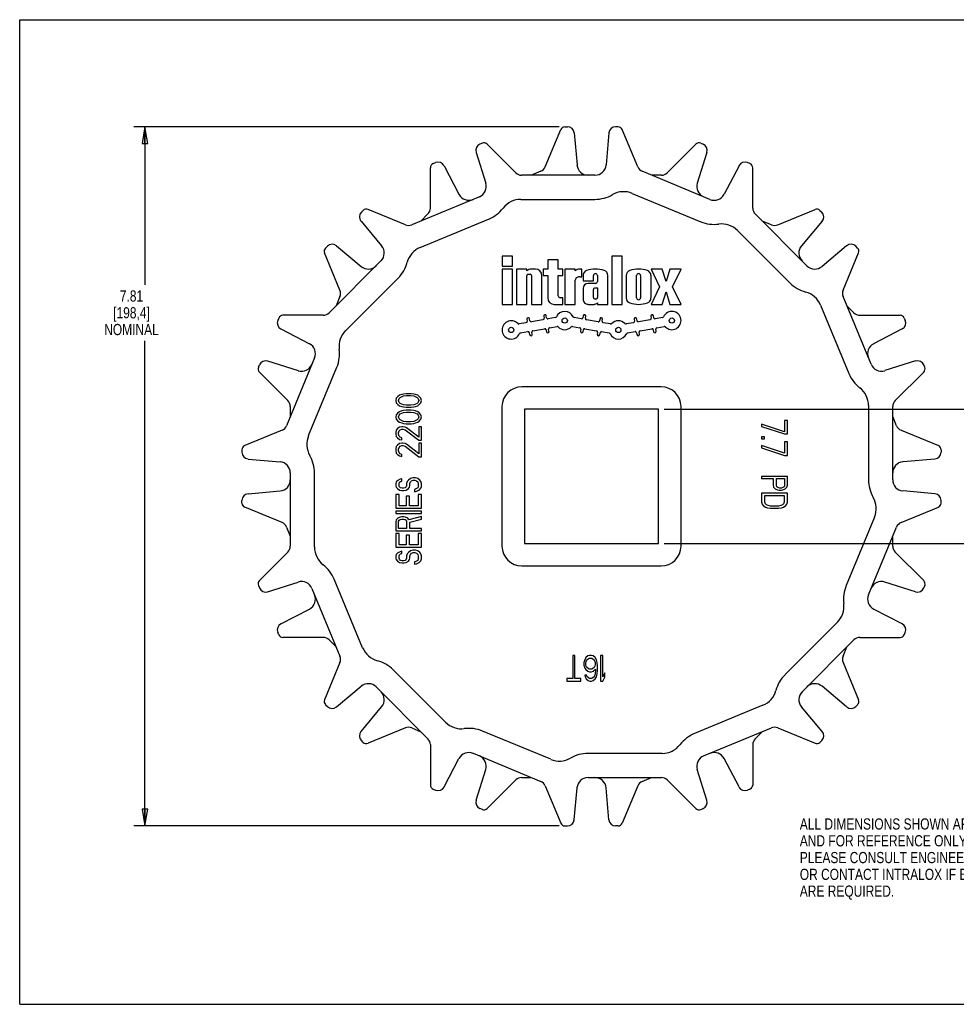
# Model space of a CAD drawing. Header units: inches. Extents: x 0 to 17, y 0 to 11.
# Tile 1 of 2: x 0 to 10.5, y 0 to 11. Entities that reach past the tile are written whole.
import ezdxf

# ---------------------------------------------------------------- set-up
doc = ezdxf.new("R2010")
doc.units = ezdxf.units.IN
doc.header["$LTSCALE"] = 0.935
doc.header["$MEASUREMENT"] = 0
doc.layers.get('0').update_dxf_attribs({"linetype": 'CONTINUOUS'})
doc.layers.add('ALL_FEATURES', color=7, linetype='CONTINUOUS')
doc.styles.get("Standard").update_dxf_attribs({"font": 'txt', "width": 0.8})
doc.dimstyles.new('DIMSTYLE_1', dxfattribs={"dimtxt": 0.125, "dimasz": 0.1875, "dimexe": 0.18, "dimexo": 0.0625, "dimgap": 0.09, "dimtad": 0, "dimtih": 1, "dimtoh": 1, "dimzin": 4, "dimdsep": 46, "dimtxsty": 'STANDARD', "dimblk": 'CLOSED', "dimblk1": 'CLOSED', "dimblk2": 'CLOSED', "dimcen": 0.09, "dimadec": 0, "dimazin": 0, "dimtp": 0.01, "dimtm": 0.01, "dimtfac": 1, "dimtofl": 0, "dimtmove": 0, "dimatfit": 3, "dimldrblk": 'CLOSED', "dimfxl": 1, "dimtolj": 1, "dimtzin": 4, "dimarcsym": 0})

# ---------------------------------------------------------------- blocks, each defined once
blk = doc.blocks.new('_CLOSED')
at = {"color": 0, "linetype": 'BYBLOCK'}
for p, q in [((0, 0), (-1, 0.167)), ((-1, 0.167), (-1, -0.167)), ((-1, -0.167), (0, 0)), ((-1, 0), (0, 0))]:
    blk.add_line(p, q, dxfattribs=at)
blk = doc.blocks.new('*D1')
at = {"color": 3, "linetype": 'CONTINUOUS'}
for p, q in [((7.201, 6.648), (11.269, 6.648)), ((11.144, 6.648), (11.144, 6.258)), ((11.144, 5.148), (11.144, 5.633)), ((7.201, 5.148), (11.269, 5.148))]:
    blk.add_line(p, q, dxfattribs=at)
at = {"color": 3, "linetype": 'CONTINUOUS', "xscale": 0.1875, "yscale": 0.1875, "zscale": 0.1875}
for p, rotation in [((11.144, 6.648), 90), ((11.144, 5.148), 270)]:
    blk.add_blockref('_CLOSED', p, dxfattribs=dict(at, rotation=rotation))
at = {"color": 3, "linetype": 'CONTINUOUS', "insert": (11.044, 6.195), "char_height": 0.125, "width": 0.7, "attachment_point": 2, "line_spacing_factor": 0.9}
blk.add_mtext('1.50\\P[38,1]\\PNOMINAL', dxfattribs=at)
blk = doc.blocks.new('*D2')
at = {"color": 3, "linetype": 'CONTINUOUS'}
for p, q in [((6.028, 9.803), (1.274, 9.803)), ((1.399, 9.803), (1.399, 8.038)), ((1.399, 1.993), (1.399, 7.413)), ((6.028, 1.993), (1.274, 1.993))]:
    blk.add_line(p, q, dxfattribs=at)
at = {"color": 3, "linetype": 'CONTINUOUS', "xscale": 0.1875, "yscale": 0.1875, "zscale": 0.1875}
for p, rotation in [((1.399, 9.803), 90), ((1.399, 1.993), 270)]:
    blk.add_blockref('_CLOSED', p, dxfattribs=dict(at, rotation=rotation))
at = {"color": 3, "linetype": 'CONTINUOUS', "insert": (1.249, 7.976), "char_height": 0.125, "width": 0.7, "attachment_point": 2, "line_spacing_factor": 0.9}
blk.add_mtext('7.81\\P[198,4]\\PNOMINAL', dxfattribs=at)

msp = doc.modelspace()

# ---------------------------------------------------------------- linework, layer by layer
at = {"color": 7, "linetype": 'CONTINUOUS'}
for p, q in [((0, 0), (0, 11)), ((0, 11), (17, 11)), ((6.091, 9.803), (6.12, 9.803)), ((6.686, 9.803), (6.657, 9.803)), ((5.872, 9.356), (6.045, 9.772)), ((6.194, 9.735), (6.226, 9.377)), ((6.582, 9.735), (6.551, 9.377)), ((6.905, 9.356), (6.732, 9.772)), ((5.169, 9.62), (5.142, 9.609)), ((5.542, 9.29), (5.223, 9.609)), ((7.235, 9.29), (7.553, 9.609)), ((7.608, 9.62), (7.635, 9.609)), ((5.099, 9.517), (5.207, 9.175)), ((7.677, 9.517), (7.569, 9.175)), ((4.619, 9.392), (4.646, 9.403)), ((4.741, 9.368), (4.907, 9.05)), ((8.036, 9.368), (7.87, 9.05)), ((8.158, 9.392), (8.131, 9.403)), ((4.588, 8.895), (4.588, 9.346)), ((6.427, 9.263), (5.607, 9.263)), ((5.822, 9.306), (5.719, 9.263)), ((7.711, 8.992), (6.955, 9.306)), ((7.169, 9.263), (7.058, 9.263)), ((8.189, 8.895), (8.189, 9.346)), ((5.136, 9.022), (4.379, 8.708)), ((6.843, 9.06), (7.608, 8.743)), ((5.599, 8.993), (6.427, 8.993)), ((3.838, 8.87), (3.817, 8.849)), ((4.309, 8.708), (3.892, 8.881)), ((4.561, 8.83), (4.482, 8.751)), ((8.795, 8.25), (8.216, 8.83)), ((8.468, 8.708), (8.885, 8.881)), ((8.939, 8.87), (8.96, 8.849)), ((3.813, 8.748), (4.043, 8.473)), ((4.475, 8.455), (5.239, 8.772)), ((8.398, 8.708), (8.295, 8.751)), ((8.964, 8.748), (8.733, 8.473)), ((8.019, 8.645), (8.604, 8.06)), ((3.538, 8.474), (3.813, 8.243)), ((9.238, 8.474), (8.964, 8.243)), ((3.578, 7.978), (3.406, 8.394)), ((3.417, 8.449), (3.437, 8.469)), ((9.198, 7.978), (9.371, 8.394)), ((9.36, 8.449), (9.34, 8.469)), ((4.036, 8.305), (3.457, 7.725)), ((3.642, 7.528), (4.227, 8.114)), ((3.578, 7.907), (3.536, 7.804)), ((8.946, 7.812), (9.262, 7.047)), ((9.512, 7.15), (9.198, 7.907)), ((9.32, 7.725), (9.241, 7.804)), ((2.895, 7.667), (2.883, 7.641)), ((3.392, 7.698), (2.941, 7.698)), ((9.385, 7.698), (9.836, 7.698)), ((9.882, 7.667), (9.893, 7.641)), ((2.918, 7.545), (3.236, 7.38)), ((9.859, 7.545), (9.54, 7.38)), ((2.77, 7.187), (3.112, 7.079)), ((3.294, 7.221), (2.981, 6.464)), ((10.007, 7.187), (9.665, 7.079)), ((2.667, 7.118), (2.678, 7.144)), ((2.996, 6.744), (2.678, 7.063)), ((3.227, 6.353), (3.544, 7.118)), ((9.78, 6.744), (10.099, 7.063)), ((10.11, 7.118), (10.099, 7.144)), ((4.317, 6.822), (4.287, 6.817)), ((4.372, 6.822), (4.317, 6.822)), ((4.403, 6.817), (4.372, 6.822)), ((7.168, 6.898), (5.608, 6.898)), ((4.207, 6.771), (4.201, 6.746)), ((4.201, 6.746), (4.207, 6.721)), ((4.225, 6.792), (4.207, 6.771)), ((4.207, 6.721), (4.225, 6.7)), ((4.244, 6.805), (4.225, 6.792)), ((4.231, 6.746), (4.238, 6.767)), ((4.238, 6.725), (4.231, 6.746)), ((4.238, 6.767), (4.25, 6.78)), ((4.25, 6.713), (4.238, 6.725)), ((4.268, 6.813), (4.244, 6.805)), ((4.25, 6.78), (4.287, 6.796)), ((4.287, 6.696), (4.25, 6.713)), ((4.287, 6.817), (4.268, 6.813)), ((4.287, 6.796), (4.323, 6.801)), ((4.323, 6.801), (4.366, 6.801)), ((4.366, 6.801), (4.403, 6.796)), ((4.421, 6.813), (4.403, 6.817)), ((4.403, 6.796), (4.439, 6.78)), ((4.439, 6.713), (4.403, 6.696)), ((4.446, 6.805), (4.421, 6.813)), ((4.439, 6.78), (4.452, 6.767)), ((4.452, 6.725), (4.439, 6.713)), ((4.464, 6.792), (4.446, 6.805)), ((4.452, 6.767), (4.458, 6.746)), ((4.458, 6.746), (4.452, 6.725)), ((4.482, 6.771), (4.464, 6.792)), ((4.464, 6.7), (4.482, 6.721)), ((4.488, 6.746), (4.482, 6.771)), ((4.482, 6.721), (4.488, 6.746)), ((3.023, 6.679), (3.023, 6.567)), ((4.225, 6.608), (4.207, 6.587)), ((4.225, 6.7), (4.244, 6.687)), ((4.244, 6.62), (4.225, 6.608)), ((4.244, 6.687), (4.268, 6.679)), ((4.268, 6.629), (4.244, 6.62)), ((4.25, 6.595), (4.287, 6.612)), ((4.268, 6.679), (4.287, 6.675)), ((4.287, 6.633), (4.268, 6.629)), ((4.323, 6.692), (4.287, 6.696)), ((4.287, 6.675), (4.317, 6.671)), ((4.317, 6.637), (4.287, 6.633)), ((4.287, 6.612), (4.323, 6.616)), ((4.317, 6.671), (4.372, 6.671)), ((4.372, 6.637), (4.317, 6.637)), ((4.366, 6.692), (4.323, 6.692)), ((4.323, 6.616), (4.366, 6.616)), ((4.403, 6.696), (4.366, 6.692)), ((4.366, 6.616), (4.403, 6.612)), ((4.372, 6.671), (4.403, 6.675)), ((4.403, 6.633), (4.372, 6.637)), ((4.403, 6.675), (4.421, 6.679)), ((4.421, 6.629), (4.403, 6.633)), ((4.403, 6.612), (4.439, 6.595)), ((4.421, 6.679), (4.446, 6.687)), ((4.446, 6.62), (4.421, 6.629)), ((4.446, 6.687), (4.464, 6.7)), ((4.464, 6.608), (4.446, 6.62)), ((4.482, 6.587), (4.464, 6.608)), ((5.388, 6.678), (5.388, 5.118)), ((7.388, 5.118), (7.388, 6.678)), ((9.483, 6.688), (9.483, 5.86)), ((9.753, 5.86), (9.753, 6.679)), ((4.207, 6.587), (4.201, 6.562)), ((4.201, 6.562), (4.207, 6.536)), ((4.207, 6.536), (4.225, 6.515)), ((4.225, 6.515), (4.244, 6.503)), ((4.231, 6.562), (4.238, 6.583)), ((4.238, 6.541), (4.231, 6.562)), ((4.238, 6.583), (4.25, 6.595)), ((4.25, 6.528), (4.238, 6.541)), ((4.244, 6.503), (4.268, 6.495)), ((4.287, 6.511), (4.25, 6.528)), ((4.268, 6.495), (4.287, 6.49)), ((4.323, 6.507), (4.287, 6.511)), ((4.287, 6.49), (4.317, 6.486)), ((4.366, 6.507), (4.323, 6.507)), ((4.403, 6.511), (4.366, 6.507)), ((4.372, 6.486), (4.403, 6.49)), ((4.439, 6.528), (4.403, 6.511)), ((4.403, 6.49), (4.421, 6.495)), ((4.421, 6.495), (4.446, 6.503)), ((4.439, 6.595), (4.452, 6.583)), ((4.452, 6.541), (4.439, 6.528)), ((4.446, 6.503), (4.464, 6.515)), ((4.452, 6.583), (4.458, 6.562)), ((4.458, 6.562), (4.452, 6.541)), ((4.464, 6.515), (4.482, 6.536)), ((4.488, 6.562), (4.482, 6.587)), ((4.482, 6.536), (4.488, 6.562)), ((8.576, 6.523), (8.545, 6.523)), ((8.545, 6.523), (8.545, 6.397)), ((8.576, 6.372), (8.576, 6.523)), ((9.796, 6.464), (9.753, 6.567)), ((2.931, 6.414), (2.514, 6.242)), ((4.207, 6.415), (4.201, 6.39)), ((4.201, 6.39), (4.201, 6.373)), ((4.219, 6.432), (4.207, 6.415)), ((4.244, 6.448), (4.219, 6.432)), ((4.231, 6.386), (4.238, 6.406)), ((4.231, 6.369), (4.231, 6.386)), ((4.238, 6.406), (4.25, 6.419)), ((4.268, 6.453), (4.244, 6.448)), ((4.25, 6.419), (4.268, 6.427)), ((4.28, 6.453), (4.268, 6.453)), ((4.268, 6.427), (4.28, 6.427)), ((4.305, 6.448), (4.28, 6.453)), ((4.28, 6.427), (4.305, 6.419)), ((4.323, 6.44), (4.305, 6.448)), ((4.305, 6.419), (4.458, 6.302)), ((4.317, 6.486), (4.372, 6.486)), ((4.458, 6.335), (4.323, 6.44)), ((4.458, 6.453), (4.458, 6.335)), ((4.488, 6.453), (4.458, 6.453)), ((4.488, 6.302), (4.488, 6.453)), ((8.545, 6.397), (8.288, 6.481)), ((8.288, 6.481), (8.288, 6.456)), ((8.288, 6.456), (8.545, 6.372)), ((9.846, 6.414), (10.263, 6.242)), ((4.201, 6.373), (4.207, 6.344)), ((4.207, 6.344), (4.219, 6.327)), ((4.219, 6.327), (4.244, 6.31)), ((4.238, 6.348), (4.231, 6.369)), ((4.25, 6.335), (4.238, 6.348)), ((4.244, 6.31), (4.268, 6.306)), ((4.268, 6.327), (4.25, 6.335)), ((4.268, 6.306), (4.268, 6.327)), ((4.458, 6.302), (4.488, 6.302)), ((8.319, 6.339), (8.288, 6.339)), ((8.288, 6.339), (8.288, 6.318)), ((8.288, 6.318), (8.319, 6.318)), ((8.319, 6.318), (8.319, 6.339)), ((8.545, 6.372), (8.576, 6.372)), ((8.576, 6.284), (8.545, 6.284)), ((8.545, 6.284), (8.545, 6.158)), ((8.576, 6.133), (8.576, 6.284)), ((2.483, 6.196), (2.483, 6.167)), ((4.207, 6.23), (4.201, 6.205)), ((4.201, 6.205), (4.201, 6.188)), ((4.201, 6.188), (4.207, 6.159)), ((4.219, 6.247), (4.207, 6.23)), ((4.244, 6.264), (4.219, 6.247)), ((4.231, 6.201), (4.238, 6.222)), ((4.231, 6.184), (4.231, 6.201)), ((4.238, 6.163), (4.231, 6.184)), ((4.238, 6.222), (4.25, 6.235)), ((4.25, 6.151), (4.238, 6.163)), ((4.268, 6.268), (4.244, 6.264)), ((4.25, 6.235), (4.268, 6.243)), ((4.28, 6.268), (4.268, 6.268)), ((4.268, 6.243), (4.28, 6.243)), ((4.305, 6.264), (4.28, 6.268)), ((4.28, 6.243), (4.305, 6.235)), ((4.323, 6.256), (4.305, 6.264)), ((4.305, 6.235), (4.458, 6.117)), ((4.458, 6.151), (4.323, 6.256)), ((4.458, 6.268), (4.458, 6.151)), ((4.488, 6.268), (4.458, 6.268)), ((4.488, 6.117), (4.488, 6.268)), ((8.545, 6.158), (8.288, 6.242)), ((8.288, 6.242), (8.288, 6.217)), ((8.288, 6.217), (8.545, 6.133)), ((10.293, 6.196), (10.293, 6.167)), ((2.552, 6.092), (2.909, 6.061)), ((4.207, 6.159), (4.219, 6.142)), ((4.219, 6.142), (4.244, 6.126)), ((4.244, 6.126), (4.268, 6.121)), ((4.268, 6.142), (4.25, 6.151)), ((4.268, 6.121), (4.268, 6.142)), ((4.458, 6.117), (4.488, 6.117)), ((8.545, 6.133), (8.576, 6.133)), ((10.225, 6.092), (9.868, 6.061)), ((3.023, 5.936), (3.023, 5.117)), ((3.293, 5.109), (3.293, 5.936)), ((4.207, 5.836), (4.201, 5.815)), ((4.225, 5.853), (4.207, 5.836)), ((4.25, 5.866), (4.225, 5.853)), ((4.238, 5.82), (4.244, 5.832)), ((4.244, 5.832), (4.256, 5.84)), ((4.268, 5.87), (4.25, 5.866)), ((4.256, 5.84), (4.268, 5.845)), ((4.268, 5.845), (4.268, 5.87)), ((4.329, 5.84), (4.323, 5.82)), ((4.342, 5.857), (4.329, 5.84)), ((4.366, 5.874), (4.342, 5.857)), ((4.36, 5.82), (4.366, 5.836)), ((4.391, 5.882), (4.366, 5.874)), ((4.366, 5.836), (4.378, 5.849)), ((4.378, 5.849), (4.397, 5.857)), ((4.421, 5.882), (4.391, 5.882)), ((4.397, 5.857), (4.415, 5.857)), ((4.415, 5.857), (4.433, 5.849)), ((4.446, 5.874), (4.421, 5.882)), ((4.433, 5.849), (4.446, 5.836)), ((4.47, 5.857), (4.446, 5.874)), ((4.446, 5.836), (4.452, 5.82)), ((4.482, 5.84), (4.47, 5.857)), ((4.488, 5.82), (4.482, 5.84)), ((8.576, 5.898), (8.288, 5.898)), ((8.288, 5.898), (8.288, 5.873)), ((8.288, 5.873), (8.417, 5.873)), ((8.417, 5.873), (8.417, 5.798)), ((8.454, 5.873), (8.545, 5.873)), ((8.454, 5.794), (8.454, 5.873)), ((8.545, 5.873), (8.545, 5.794)), ((8.576, 5.798), (8.576, 5.898)), ((2.552, 5.704), (2.909, 5.735)), ((4.201, 5.815), (4.201, 5.794)), ((4.201, 5.794), (4.207, 5.778)), ((4.207, 5.778), (4.219, 5.761)), ((4.219, 5.761), (4.244, 5.744)), ((4.238, 5.794), (4.238, 5.82)), ((4.244, 5.782), (4.238, 5.794)), ((4.256, 5.769), (4.244, 5.782)), ((4.244, 5.744), (4.268, 5.74)), ((4.274, 5.765), (4.256, 5.769)), ((4.268, 5.74), (4.293, 5.74)), ((4.287, 5.765), (4.274, 5.765)), ((4.305, 5.769), (4.287, 5.765)), ((4.293, 5.74), (4.317, 5.744)), ((4.317, 5.782), (4.305, 5.769)), ((4.323, 5.794), (4.317, 5.782)), ((4.317, 5.744), (4.342, 5.761)), ((4.323, 5.82), (4.323, 5.794)), ((4.342, 5.761), (4.354, 5.778)), ((4.354, 5.778), (4.36, 5.794)), ((4.36, 5.794), (4.36, 5.82)), ((4.427, 5.757), (4.409, 5.752)), ((4.409, 5.752), (4.409, 5.727)), ((4.409, 5.727), (4.433, 5.731)), ((4.446, 5.769), (4.427, 5.757)), ((4.433, 5.731), (4.464, 5.744)), ((4.452, 5.786), (4.446, 5.769)), ((4.452, 5.82), (4.452, 5.786)), ((4.464, 5.744), (4.482, 5.765)), ((4.482, 5.765), (4.488, 5.786)), ((4.488, 5.786), (4.488, 5.82)), ((8.417, 5.798), (8.423, 5.777)), ((8.423, 5.777), (8.441, 5.76)), ((8.441, 5.76), (8.466, 5.747)), ((8.46, 5.781), (8.454, 5.794)), ((8.472, 5.773), (8.46, 5.781)), ((8.466, 5.747), (8.484, 5.743)), ((8.49, 5.768), (8.472, 5.773)), ((8.484, 5.743), (8.509, 5.743)), ((8.509, 5.768), (8.49, 5.768)), ((8.527, 5.773), (8.509, 5.768)), ((8.509, 5.743), (8.527, 5.747)), ((8.539, 5.781), (8.527, 5.773)), ((8.527, 5.747), (8.551, 5.76)), ((8.545, 5.794), (8.539, 5.781)), ((8.551, 5.76), (8.57, 5.777)), ((8.57, 5.777), (8.576, 5.798)), ((10.225, 5.704), (9.868, 5.735)), ((2.483, 5.6), (2.483, 5.629)), ((4.201, 5.694), (4.201, 5.543)), ((4.238, 5.694), (4.201, 5.694)), ((4.238, 5.568), (4.238, 5.694)), ((4.317, 5.677), (4.317, 5.568)), ((4.354, 5.677), (4.317, 5.677)), ((4.354, 5.568), (4.354, 5.677)), ((4.452, 5.694), (4.452, 5.568)), ((4.488, 5.694), (4.452, 5.694)), ((4.488, 5.543), (4.488, 5.694)), ((8.576, 5.71), (8.288, 5.71)), ((8.288, 5.71), (8.288, 5.609)), ((8.325, 5.685), (8.539, 5.685)), ((8.325, 5.609), (8.325, 5.685)), ((8.539, 5.685), (8.539, 5.609)), ((8.576, 5.609), (8.576, 5.71)), ((10.293, 5.6), (10.293, 5.629)), ((2.931, 5.382), (2.514, 5.554)), ((4.201, 5.543), (4.488, 5.543)), ((4.201, 5.509), (4.201, 5.484)), ((4.488, 5.509), (4.201, 5.509)), ((4.317, 5.568), (4.238, 5.568)), ((4.452, 5.568), (4.354, 5.568)), ((4.488, 5.484), (4.488, 5.509)), ((8.288, 5.609), (8.295, 5.588)), ((8.295, 5.588), (8.307, 5.571)), ((8.307, 5.571), (8.331, 5.555)), ((8.331, 5.592), (8.325, 5.609)), ((8.343, 5.58), (8.331, 5.592)), ((8.331, 5.555), (8.356, 5.546)), ((8.362, 5.571), (8.343, 5.58)), ((8.356, 5.546), (8.386, 5.542)), ((8.386, 5.567), (8.362, 5.571)), ((8.478, 5.567), (8.386, 5.567)), ((8.386, 5.542), (8.478, 5.542)), ((8.503, 5.571), (8.478, 5.567)), ((8.478, 5.542), (8.509, 5.546)), ((8.521, 5.58), (8.503, 5.571)), ((8.509, 5.546), (8.533, 5.555)), ((8.533, 5.592), (8.521, 5.58)), ((8.539, 5.609), (8.533, 5.592)), ((8.533, 5.555), (8.558, 5.571)), ((8.558, 5.571), (8.57, 5.588)), ((8.57, 5.588), (8.576, 5.609)), ((9.846, 5.382), (10.263, 5.554)), ((4.201, 5.484), (4.488, 5.484)), ((4.207, 5.413), (4.201, 5.392)), ((4.201, 5.392), (4.201, 5.291)), ((4.225, 5.43), (4.207, 5.413)), ((4.25, 5.442), (4.225, 5.43)), ((4.231, 5.396), (4.238, 5.409)), ((4.231, 5.316), (4.231, 5.396)), ((4.238, 5.409), (4.25, 5.417)), ((4.268, 5.446), (4.25, 5.442)), ((4.25, 5.417), (4.268, 5.421)), ((4.293, 5.446), (4.268, 5.446)), ((4.268, 5.421), (4.287, 5.421)), ((4.287, 5.421), (4.305, 5.417)), ((4.311, 5.442), (4.293, 5.446)), ((4.305, 5.417), (4.317, 5.409)), ((4.335, 5.43), (4.311, 5.442)), ((4.317, 5.409), (4.323, 5.396)), ((4.323, 5.396), (4.323, 5.316)), ((4.348, 5.413), (4.335, 5.43)), ((4.488, 5.451), (4.348, 5.413)), ((4.36, 5.388), (4.488, 5.421)), ((4.488, 5.421), (4.488, 5.451)), ((9.55, 5.443), (9.233, 4.678)), ((2.981, 5.332), (3.023, 5.229)), ((4.201, 5.291), (4.488, 5.291)), ((4.323, 5.316), (4.231, 5.316)), ((4.36, 5.316), (4.36, 5.388)), ((4.488, 5.316), (4.36, 5.316)), ((4.488, 5.291), (4.488, 5.316)), ((9.483, 4.575), (9.796, 5.332)), ((4.201, 5.258), (4.201, 5.107)), ((4.238, 5.258), (4.201, 5.258)), ((4.238, 5.132), (4.238, 5.258)), ((4.317, 5.241), (4.317, 5.132)), ((4.354, 5.241), (4.317, 5.241)), ((4.354, 5.132), (4.354, 5.241)), ((4.452, 5.258), (4.452, 5.132)), ((4.488, 5.258), (4.452, 5.258)), ((4.488, 5.107), (4.488, 5.258)), ((9.753, 5.117), (9.753, 5.229)), ((4.201, 5.107), (4.488, 5.107)), ((4.317, 5.132), (4.238, 5.132)), ((4.268, 5.061), (4.25, 5.056)), ((4.268, 5.035), (4.268, 5.061)), ((4.366, 5.065), (4.342, 5.048)), ((4.452, 5.132), (4.354, 5.132)), ((4.391, 5.073), (4.366, 5.065)), ((4.421, 5.073), (4.391, 5.073)), ((4.446, 5.065), (4.421, 5.073)), ((4.47, 5.048), (4.446, 5.065)), ((2.996, 5.052), (2.678, 4.733)), ((4.207, 5.027), (4.201, 5.006)), ((4.201, 5.006), (4.201, 4.985)), ((4.201, 4.985), (4.207, 4.968)), ((4.225, 5.044), (4.207, 5.027)), ((4.207, 4.968), (4.219, 4.952)), ((4.219, 4.952), (4.244, 4.935)), ((4.25, 5.056), (4.225, 5.044)), ((4.238, 5.01), (4.244, 5.023)), ((4.238, 4.985), (4.238, 5.01)), ((4.244, 4.973), (4.238, 4.985)), ((4.244, 5.023), (4.256, 5.031)), ((4.256, 4.96), (4.244, 4.973)), ((4.256, 5.031), (4.268, 5.035)), ((4.274, 4.956), (4.256, 4.96)), ((4.287, 4.956), (4.274, 4.956)), ((4.305, 4.96), (4.287, 4.956)), ((4.317, 4.973), (4.305, 4.96)), ((4.323, 4.985), (4.317, 4.973)), ((4.317, 4.935), (4.342, 4.952)), ((4.329, 5.031), (4.323, 5.01)), ((4.323, 5.01), (4.323, 4.985)), ((4.342, 5.048), (4.329, 5.031)), ((4.342, 4.952), (4.354, 4.968)), ((4.354, 4.968), (4.36, 4.985)), ((4.36, 5.01), (4.366, 5.027)), ((4.36, 4.985), (4.36, 5.01)), ((4.366, 5.027), (4.378, 5.04)), ((4.378, 5.04), (4.397, 5.048)), ((4.397, 5.048), (4.415, 5.048)), ((4.415, 5.048), (4.433, 5.04)), ((4.446, 4.96), (4.427, 4.947)), ((4.433, 5.04), (4.446, 5.027)), ((4.446, 5.027), (4.452, 5.01)), ((4.452, 4.977), (4.446, 4.96)), ((4.452, 5.01), (4.452, 4.977)), ((4.464, 4.935), (4.482, 4.956)), ((4.482, 5.031), (4.47, 5.048)), ((4.488, 5.01), (4.482, 5.031)), ((4.482, 4.956), (4.488, 4.977)), ((4.488, 4.977), (4.488, 5.01)), ((9.78, 5.052), (10.099, 4.733)), ((4.244, 4.935), (4.268, 4.931)), ((4.268, 4.931), (4.293, 4.931)), ((4.293, 4.931), (4.317, 4.935)), ((4.427, 4.947), (4.409, 4.943)), ((4.409, 4.943), (4.409, 4.918)), ((4.409, 4.918), (4.433, 4.922)), ((4.433, 4.922), (4.464, 4.935)), ((5.608, 4.898), (7.168, 4.898)), ((3.831, 3.984), (3.514, 4.749)), ((2.667, 4.679), (2.678, 4.652)), ((2.77, 4.609), (3.112, 4.717)), ((3.265, 4.646), (3.578, 3.889)), ((10.007, 4.609), (9.665, 4.717)), ((10.11, 4.679), (10.099, 4.652)), ((2.918, 4.251), (3.236, 4.416)), ((9.859, 4.251), (9.54, 4.416)), ((9.135, 4.268), (8.55, 3.683)), ((2.895, 4.129), (2.883, 4.155)), ((3.392, 4.098), (2.941, 4.098)), ((3.457, 4.071), (3.536, 3.992)), ((8.741, 3.492), (9.32, 4.071)), ((9.385, 4.098), (9.836, 4.098)), ((9.882, 4.129), (9.893, 4.155)), ((9.198, 3.889), (9.241, 3.992)), ((6.203, 3.898), (6.178, 3.898)), ((6.178, 3.898), (6.178, 3.641)), ((6.203, 3.641), (6.203, 3.898)), ((6.325, 3.874), (6.312, 3.849)), ((6.346, 3.892), (6.325, 3.874)), ((6.337, 3.849), (6.35, 3.861)), ((6.367, 3.898), (6.346, 3.892)), ((6.35, 3.861), (6.362, 3.867)), ((6.362, 3.867), (6.392, 3.867)), ((6.387, 3.898), (6.367, 3.898)), ((6.408, 3.892), (6.387, 3.898)), ((6.392, 3.867), (6.404, 3.861)), ((6.404, 3.861), (6.417, 3.849)), ((6.429, 3.874), (6.408, 3.892)), ((6.442, 3.849), (6.429, 3.874)), ((6.513, 3.898), (6.488, 3.898)), ((6.488, 3.898), (6.488, 3.611)), ((6.513, 3.66), (6.513, 3.898)), ((3.578, 3.818), (3.406, 3.402)), ((6.312, 3.849), (6.304, 3.819)), ((6.304, 3.819), (6.304, 3.788)), ((6.304, 3.788), (6.312, 3.757)), ((6.312, 3.757), (6.325, 3.739)), ((6.325, 3.812), (6.329, 3.831)), ((6.325, 3.794), (6.325, 3.812)), ((6.329, 3.776), (6.325, 3.794)), ((6.329, 3.831), (6.337, 3.849)), ((6.337, 3.763), (6.329, 3.776)), ((6.35, 3.751), (6.337, 3.763)), ((6.362, 3.745), (6.35, 3.751)), ((6.392, 3.745), (6.362, 3.745)), ((6.404, 3.751), (6.392, 3.745)), ((6.417, 3.763), (6.404, 3.751)), ((6.408, 3.721), (6.434, 3.745)), ((6.417, 3.849), (6.425, 3.831)), ((6.425, 3.776), (6.417, 3.763)), ((6.425, 3.831), (6.429, 3.812)), ((6.429, 3.794), (6.425, 3.776)), ((6.429, 3.812), (6.429, 3.794)), ((6.434, 3.745), (6.434, 3.733)), ((6.45, 3.819), (6.442, 3.849)), ((6.455, 3.776), (6.45, 3.819)), ((6.455, 3.733), (6.455, 3.776)), ((9.198, 3.818), (9.371, 3.402)), ((4.758, 3.151), (4.173, 3.737)), ((6.178, 3.641), (6.111, 3.641)), ((6.111, 3.641), (6.111, 3.611)), ((6.27, 3.641), (6.203, 3.641)), ((6.27, 3.611), (6.27, 3.641)), ((6.333, 3.678), (6.312, 3.678)), ((6.312, 3.678), (6.316, 3.66)), ((6.316, 3.66), (6.329, 3.635)), ((6.325, 3.739), (6.346, 3.721)), ((6.329, 3.635), (6.35, 3.617)), ((6.341, 3.66), (6.333, 3.678)), ((6.354, 3.647), (6.341, 3.66)), ((6.346, 3.721), (6.367, 3.715)), ((6.367, 3.641), (6.354, 3.647)), ((6.367, 3.715), (6.387, 3.715)), ((6.392, 3.641), (6.367, 3.641)), ((6.387, 3.715), (6.408, 3.721)), ((6.404, 3.647), (6.392, 3.641)), ((6.417, 3.66), (6.404, 3.647)), ((6.408, 3.617), (6.429, 3.635)), ((6.425, 3.678), (6.417, 3.66)), ((6.429, 3.696), (6.425, 3.678)), ((6.434, 3.733), (6.429, 3.696)), ((6.429, 3.635), (6.442, 3.66)), ((6.442, 3.66), (6.45, 3.69)), ((6.45, 3.69), (6.455, 3.733)), ((6.538, 3.702), (6.513, 3.66)), ((6.513, 3.611), (6.538, 3.653)), ((6.538, 3.653), (6.538, 3.702)), ((3.538, 3.322), (3.813, 3.553)), ((3.982, 3.546), (4.561, 2.966)), ((6.111, 3.611), (6.27, 3.611)), ((6.35, 3.617), (6.371, 3.611)), ((6.371, 3.611), (6.387, 3.611)), ((6.387, 3.611), (6.408, 3.617)), ((6.488, 3.611), (6.513, 3.611)), ((9.238, 3.322), (8.964, 3.553)), ((3.417, 3.347), (3.437, 3.327)), ((3.813, 3.048), (4.043, 3.323)), ((8.302, 3.341), (7.538, 3.024)), ((8.964, 3.048), (8.733, 3.323)), ((9.36, 3.347), (9.34, 3.327)), ((4.309, 3.088), (3.892, 2.916)), ((4.379, 3.088), (4.482, 3.045)), ((7.641, 2.775), (8.398, 3.088)), ((8.468, 3.088), (8.885, 2.916)), ((5.933, 2.737), (5.169, 3.053)), ((8.216, 2.966), (8.295, 3.045)), ((3.838, 2.926), (3.817, 2.947)), ((4.588, 2.901), (4.588, 2.45)), ((8.189, 2.901), (8.189, 2.45)), ((8.939, 2.926), (8.96, 2.947)), ((5.065, 2.804), (5.822, 2.49)), ((7.178, 2.803), (6.35, 2.803)), ((4.741, 2.428), (4.907, 2.746)), ((8.036, 2.428), (7.87, 2.746)), ((5.099, 2.279), (5.207, 2.622)), ((5.607, 2.533), (5.719, 2.533)), ((6.35, 2.533), (7.169, 2.533)), ((6.955, 2.49), (7.058, 2.533)), ((7.677, 2.279), (7.569, 2.622)), ((5.542, 2.506), (5.223, 2.187)), ((5.872, 2.441), (6.045, 2.024)), ((6.905, 2.441), (6.732, 2.024)), ((7.235, 2.506), (7.553, 2.187)), ((4.619, 2.404), (4.646, 2.393)), ((6.194, 2.062), (6.226, 2.419)), ((6.582, 2.062), (6.551, 2.419)), ((8.158, 2.404), (8.131, 2.393)), ((5.169, 2.176), (5.142, 2.187)), ((7.608, 2.176), (7.635, 2.187)), ((6.091, 1.993), (6.12, 1.993)), ((6.686, 1.993), (6.657, 1.993)), ((0, 0), (17, 0))]:
    msp.add_line(p, q, dxfattribs=at)
for centre, radius, start, end in [((6.091, 9.753), 0.05, 90, 157.5), ((6.12, 9.728), 0.075, 5, 90), ((6.657, 9.728), 0.075, 90, 175), ((6.686, 9.753), 0.05, 22.5, 90), ((5.171, 9.539), 0.075, 112.5, 197.5), ((5.188, 9.574), 0.05, 45, 112.5), ((7.589, 9.574), 0.05, 67.5, 135), ((7.606, 9.539), 0.075, 342.5, 67.5), ((4.638, 9.346), 0.05, 112.5, 180), ((4.674, 9.334), 0.075, 27.5, 112.5), ((5.787, 9.391), 0.092, 292.5, 337.5), ((6.35, 9.388), 0.125, 185, 270), ((6.427, 9.388), 0.125, 270, 355), ((6.99, 9.391), 0.092, 202.5, 247.5), ((8.102, 9.334), 0.075, 67.5, 152.5), ((8.139, 9.346), 0.05, 0, 67.5), ((5.607, 9.355), 0.092, 225, 270), ((7.169, 9.355), 0.092, 270, 315), ((5.088, 9.137), 0.125, 292.5, 17.5), ((7.689, 9.137), 0.125, 162.5, 247.5), ((5.018, 9.108), 0.125, 207.5, 292.5), ((6.427, 9.388), 0.395, 270, 299.8529), ((6.748, 8.829), 0.25, 67.5, 119.8529), ((7.759, 9.108), 0.125, 247.5, 332.5), ((5.599, 8.743), 0.25, 90, 142.3529), ((3.87, 8.796), 0.075, 135, 220), ((3.873, 8.834), 0.05, 67.5, 135), ((4.496, 8.895), 0.092, 315, 360), ((5.088, 9.137), 0.395, 292.5, 322.3529), ((8.281, 8.895), 0.092, 180, 225), ((8.904, 8.834), 0.05, 45, 112.5), ((8.907, 8.796), 0.075, 320, 45), ((4.344, 8.793), 0.092, 247.5, 292.5), ((7.759, 9.108), 0.395, 247.5, 277.3529), ((7.842, 8.468), 0.25, 45, 97.3529), ((8.433, 8.793), 0.092, 247.5, 292.5), ((3.49, 8.416), 0.075, 50, 135), ((3.948, 8.393), 0.125, 315, 40), ((8.829, 8.393), 0.125, 140, 225), ((9.287, 8.416), 0.075, 45, 130), ((3.452, 8.414), 0.05, 135, 202.5), ((4.57, 8.224), 0.25, 112.5, 164.8529), ((9.325, 8.414), 0.05, 337.5, 45), ((3.894, 8.339), 0.125, 230, 315), ((3.948, 8.393), 0.395, 315, 344.8529), ((8.883, 8.339), 0.125, 225, 310), ((8.883, 8.339), 0.395, 225, 254.8529), ((3.493, 7.943), 0.092, 337.5, 22.5), ((8.715, 7.716), 0.25, 22.5, 74.8529), ((9.283, 7.943), 0.092, 157.5, 202.5), ((3.392, 7.79), 0.092, 270, 315), ((9.385, 7.79), 0.092, 225, 270), ((2.953, 7.612), 0.075, 157.5, 242.5), ((2.941, 7.648), 0.05, 90, 157.5), ((9.836, 7.648), 0.05, 22.5, 90), ((9.824, 7.612), 0.075, 297.5, 22.5), ((3.818, 7.351), 0.25, 135, 187.3529), ((3.179, 7.269), 0.125, 337.5, 62.5), ((9.598, 7.269), 0.125, 117.5, 202.5), ((3.179, 7.269), 0.395, 337.5, 7.3529), ((2.747, 7.115), 0.075, 72.5, 157.5), ((3.149, 7.198), 0.125, 252.5, 337.5), ((9.627, 7.198), 0.125, 202.5, 287.5), ((10.03, 7.115), 0.075, 22.5, 107.5), ((2.713, 7.098), 0.05, 157.5, 225), ((9.627, 7.198), 0.395, 202.5, 232.3529), ((10.064, 7.098), 0.05, 315, 22.5), ((5.608, 6.678), 0.22, 90, 180), ((7.168, 6.678), 0.22, 0, 90), ((9.233, 6.688), 0.25, 0, 52.3529), ((2.931, 6.679), 0.092, 0, 45), ((9.845, 6.679), 0.092, 135, 180), ((2.896, 6.499), 0.092, 292.5, 337.5), ((9.881, 6.499), 0.092, 202.5, 247.5), ((3.458, 6.257), 0.25, 157.5, 209.8529), ((2.533, 6.196), 0.05, 112.5, 180), ((2.558, 6.167), 0.075, 180, 265), ((10.218, 6.167), 0.075, 275, 360), ((10.243, 6.196), 0.05, 0, 67.5), ((2.898, 5.936), 0.125, 0, 85), ((2.898, 5.936), 0.395, 0, 29.8529), ((9.878, 5.936), 0.125, 95, 180), ((2.898, 5.86), 0.125, 275, 360), ((9.878, 5.86), 0.395, 180, 209.8529), ((9.878, 5.86), 0.125, 180, 265), ((2.558, 5.629), 0.075, 95, 180), ((9.319, 5.539), 0.25, 337.5, 29.8529), ((10.218, 5.629), 0.075, 0, 85), ((2.533, 5.6), 0.05, 180, 247.5), ((10.243, 5.6), 0.05, 292.5, 360), ((2.896, 5.297), 0.092, 22.5, 67.5), ((9.881, 5.297), 0.092, 112.5, 157.5), ((2.931, 5.117), 0.092, 315, 360), ((3.543, 5.109), 0.25, 180, 232.3529), ((5.608, 5.118), 0.22, 180, 270), ((7.168, 5.118), 0.22, 270, 360), ((9.845, 5.117), 0.092, 180, 225), ((3.149, 4.598), 0.395, 22.5, 52.3529), ((2.713, 4.698), 0.05, 135, 202.5), ((10.064, 4.698), 0.05, 337.5, 45), ((2.747, 4.681), 0.075, 202.5, 287.5), ((3.149, 4.598), 0.125, 22.5, 107.5), ((9.598, 4.527), 0.395, 157.5, 187.3529), ((9.627, 4.598), 0.125, 72.5, 157.5), ((10.03, 4.681), 0.075, 252.5, 337.5), ((3.179, 4.527), 0.125, 297.5, 22.5), ((9.598, 4.527), 0.125, 157.5, 242.5), ((8.958, 4.445), 0.25, 315, 7.3529), ((2.953, 4.184), 0.075, 117.5, 202.5), ((9.824, 4.184), 0.075, 337.5, 62.5), ((2.941, 4.148), 0.05, 202.5, 270), ((3.392, 4.006), 0.092, 45, 90), ((9.385, 4.006), 0.092, 90, 135), ((9.836, 4.148), 0.05, 270, 337.5), ((4.062, 4.08), 0.25, 202.5, 254.8529), ((3.493, 3.854), 0.092, 337.5, 22.5), ((9.283, 3.854), 0.092, 157.5, 202.5), ((3.894, 3.457), 0.395, 45, 74.8529), ((8.829, 3.403), 0.395, 135, 164.8529), ((3.894, 3.457), 0.125, 45, 130), ((8.883, 3.457), 0.125, 50, 135), ((3.948, 3.403), 0.125, 320, 45), ((8.207, 3.572), 0.25, 292.5, 344.8529), ((8.829, 3.403), 0.125, 135, 220), ((3.452, 3.383), 0.05, 157.5, 225), ((3.49, 3.38), 0.075, 225, 310), ((9.287, 3.38), 0.075, 230, 315), ((9.325, 3.383), 0.05, 315, 22.5), ((4.344, 3.003), 0.092, 67.5, 112.5), ((4.935, 3.328), 0.25, 225, 277.3529), ((5.018, 2.688), 0.395, 67.5, 97.3529), ((8.433, 3.003), 0.092, 67.5, 112.5), ((3.87, 3), 0.075, 140, 225), ((7.689, 2.659), 0.395, 112.5, 142.3529), ((8.907, 3), 0.075, 315, 40), ((3.873, 2.962), 0.05, 225, 292.5), ((4.496, 2.901), 0.092, 0, 45), ((7.178, 3.053), 0.25, 270, 322.3529), ((8.281, 2.901), 0.092, 135, 180), ((8.904, 2.962), 0.05, 247.5, 315), ((5.018, 2.688), 0.125, 67.5, 152.5), ((5.088, 2.659), 0.125, 342.5, 67.5), ((6.029, 2.967), 0.25, 247.5, 299.8529), ((6.35, 2.408), 0.395, 90, 119.8529), ((7.689, 2.659), 0.125, 112.5, 197.5), ((7.759, 2.688), 0.125, 27.5, 112.5), ((5.607, 2.441), 0.092, 90, 135), ((6.35, 2.408), 0.125, 90, 175), ((6.427, 2.408), 0.125, 5, 90), ((7.169, 2.441), 0.092, 45, 90), ((4.638, 2.45), 0.05, 180, 247.5), ((4.674, 2.462), 0.075, 247.5, 332.5), ((5.787, 2.405), 0.092, 22.5, 67.5), ((6.99, 2.405), 0.092, 112.5, 157.5), ((8.102, 2.462), 0.075, 207.5, 292.5), ((8.139, 2.45), 0.05, 292.5, 360), ((5.171, 2.257), 0.075, 162.5, 247.5), ((7.606, 2.257), 0.075, 292.5, 17.5), ((5.188, 2.223), 0.05, 247.5, 315), ((7.589, 2.223), 0.05, 225, 292.5), ((6.091, 2.043), 0.05, 202.5, 270), ((6.12, 2.068), 0.075, 270, 355), ((6.657, 2.068), 0.075, 185, 270), ((6.686, 2.043), 0.05, 270, 337.5)]:
    msp.add_arc(centre, radius, start, end, dxfattribs=at)
at = {"layer": 'ALL_FEATURES', "color": 7, "linetype": 'CONTINUOUS'}
for p, q in [((5.389, 8.36), (5.389, 8.248)), ((5.505, 8.36), (5.389, 8.36)), ((5.505, 8.248), (5.505, 8.36)), ((6.615, 8.36), (6.615, 7.82)), ((6.732, 8.36), (6.615, 8.36)), ((6.732, 7.82), (6.732, 8.36)), ((5.899, 8.317), (5.899, 8.214)), ((6.016, 8.317), (5.899, 8.317)), ((6.016, 8.214), (6.016, 8.317)), ((5.389, 8.248), (5.505, 8.248)), ((5.389, 8.214), (5.389, 7.82)), ((5.505, 8.214), (5.389, 8.214)), ((5.505, 7.82), (5.505, 8.214)), ((5.549, 8.214), (5.549, 7.82)), ((5.666, 8.214), (5.549, 8.214)), ((5.666, 8.194), (5.666, 8.214)), ((5.666, 7.82), (5.666, 8.141)), ((5.68, 8.156), (5.702, 8.156)), ((5.761, 8.214), (5.716, 8.214)), ((5.717, 8.141), (5.717, 7.82)), ((5.834, 7.82), (5.834, 8.141)), ((5.848, 8.214), (5.848, 8.141)), ((5.899, 8.214), (5.848, 8.214)), ((5.848, 8.141), (5.899, 8.141)), ((5.899, 8.141), (5.899, 7.893)), ((6.067, 8.214), (6.016, 8.214)), ((6.016, 7.914), (6.016, 8.141)), ((6.016, 8.141), (6.067, 8.141)), ((6.067, 8.141), (6.067, 8.214)), ((6.089, 8.214), (6.089, 7.82)), ((6.206, 8.214), (6.089, 8.214)), ((6.206, 8.195), (6.206, 8.214)), ((6.279, 8.214), (6.256, 8.214)), ((6.279, 8.127), (6.279, 8.214)), ((6.294, 8.144), (6.294, 8.083)), ((6.41, 8.083), (6.41, 8.141)), ((6.454, 8.141), (6.454, 8.075)), ((6.571, 7.82), (6.571, 8.144)), ((6.775, 8.143), (6.775, 7.891)), ((6.892, 7.893), (6.892, 8.141)), ((6.936, 8.141), (6.936, 7.893)), ((7.053, 8.214), (7.148, 8.017)), ((7.177, 8.214), (7.053, 8.214)), ((7.053, 7.891), (7.053, 8.143)), ((7.221, 8.076), (7.177, 8.214)), ((7.264, 8.214), (7.221, 8.076)), ((7.389, 8.214), (7.264, 8.214)), ((7.294, 8.017), (7.389, 8.214)), ((6.206, 7.82), (6.206, 8.089)), ((6.256, 8.127), (6.279, 8.127)), ((6.294, 8.083), (6.41, 8.083)), ((6.433, 8.054), (6.352, 8.054)), ((6.294, 7.996), (6.294, 7.879)), ((6.41, 7.895), (6.41, 7.986)), ((6.427, 8.003), (6.454, 8.003)), ((6.454, 8.003), (6.454, 7.895)), ((7.148, 8.017), (7.053, 7.82)), ((7.177, 7.82), (7.221, 7.959)), ((7.221, 7.959), (7.264, 7.82)), ((7.389, 7.82), (7.294, 8.017)), ((5.389, 7.82), (5.505, 7.82)), ((5.549, 7.82), (5.666, 7.82)), ((5.717, 7.82), (5.834, 7.82)), ((5.972, 7.82), (6.067, 7.82)), ((6.067, 7.893), (6.037, 7.893)), ((6.067, 7.82), (6.067, 7.893)), ((6.089, 7.82), (6.206, 7.82)), ((6.352, 7.82), (6.416, 7.82)), ((6.438, 7.879), (6.427, 7.879)), ((6.454, 7.835), (6.454, 7.82)), ((6.454, 7.82), (6.571, 7.82)), ((6.615, 7.82), (6.732, 7.82)), ((7.053, 7.82), (7.177, 7.82)), ((7.264, 7.82), (7.389, 7.82)), ((5.659, 7.615), (5.577, 7.601)), ((5.667, 7.654), (5.671, 7.631)), ((5.699, 7.637), (5.696, 7.659)), ((5.846, 7.648), (5.716, 7.625)), ((5.854, 7.687), (5.858, 7.664)), ((5.886, 7.669), (5.882, 7.692)), ((5.985, 7.673), (5.903, 7.658)), ((6.276, 7.658), (6.193, 7.673)), ((6.296, 7.692), (6.292, 7.669)), ((6.321, 7.664), (6.325, 7.687)), ((6.463, 7.625), (6.332, 7.648)), ((6.483, 7.659), (6.479, 7.637)), ((6.508, 7.631), (6.511, 7.654)), ((6.602, 7.601), (6.519, 7.615)), ((6.856, 7.615), (6.774, 7.601)), ((6.864, 7.654), (6.868, 7.631)), ((6.897, 7.637), (6.893, 7.659)), ((7.043, 7.648), (6.913, 7.625)), ((7.051, 7.687), (7.055, 7.664)), ((7.083, 7.669), (7.08, 7.692)), ((7.183, 7.673), (7.1, 7.658)), ((5.594, 7.5), (5.677, 7.515)), ((5.693, 7.503), (5.697, 7.481)), ((5.726, 7.486), (5.722, 7.508)), ((5.733, 7.525), (5.864, 7.548)), ((5.88, 7.536), (5.884, 7.514)), ((5.913, 7.519), (5.909, 7.541)), ((5.92, 7.557), (6.003, 7.572)), ((6.175, 7.572), (6.258, 7.557)), ((6.269, 7.541), (6.265, 7.519)), ((6.294, 7.514), (6.298, 7.536)), ((6.314, 7.548), (6.445, 7.525)), ((6.456, 7.508), (6.452, 7.486)), ((6.481, 7.481), (6.485, 7.503)), ((6.501, 7.515), (6.584, 7.5)), ((6.791, 7.5), (6.874, 7.515)), ((6.89, 7.503), (6.894, 7.481)), ((6.923, 7.486), (6.919, 7.508)), ((6.931, 7.525), (7.061, 7.548)), ((7.077, 7.536), (7.081, 7.514)), ((7.11, 7.519), (7.106, 7.541)), ((7.117, 7.557), (7.2, 7.572)), ((5.638, 6.648), (5.638, 5.148)), ((7.138, 6.648), (5.638, 6.648)), ((7.138, 5.148), (7.138, 6.648)), ((5.638, 5.148), (7.138, 5.148))]:
    msp.add_line(p, q, dxfattribs=at)
for centre in [(6.089, 7.639), (7.286, 7.639), (5.491, 7.534), (6.688, 7.534)]:
    msp.add_circle(centre, 0.0292, dxfattribs=at)
for centre, radius, start, end in [((5.717, 8.141), 0.073, 90.624, 134.4159), ((5.68, 8.141), 0.0146, 90, 180), ((5.702, 8.141), 0.0146, 0, 90), ((5.761, 8.141), 0.073, 0, 90), ((6.256, 8.141), 0.073, 90, 132.8312), ((6.352, 8.143), 0.0584, 108.6079, 179.4916), ((6.432, 7.893), 0.321, 72.2063, 107.9393), ((6.432, 8.141), 0.0219, 0, 180), ((6.513, 8.143), 0.0584, 0.9582, 72.2063), ((6.834, 8.143), 0.0584, 107.7945, 180), ((6.914, 7.893), 0.321, 72.2055, 107.7945), ((6.914, 8.141), 0.0219, 0.0004, 180), ((6.994, 8.143), 0.0584, 359.9961, 72.2055), ((6.241, 8.089), 0.035, 113.8707, 180), ((6.256, 8.054), 0.073, 89.3761, 113.2239), ((6.352, 7.995), 0.0584, 90.0001, 179.4927), ((6.433, 8.075), 0.021, 268.1935, 359.9999), ((6.427, 7.986), 0.0164, 89.9997, 182.0653), ((5.972, 7.893), 0.073, 180.0042, 270), ((6.037, 7.914), 0.021, 180, 270), ((6.352, 7.879), 0.0584, 179.4924, 270), ((6.427, 7.895), 0.0164, 179.9926, 270), ((6.416, 7.879), 0.0584, 269.9999, 311.4334), ((6.438, 7.895), 0.0164, 270, 359.9906), ((6.834, 7.891), 0.0584, 180.0001, 252.2055), ((6.914, 8.141), 0.321, 252.2055, 287.7905), ((6.914, 7.893), 0.0219, 179.9847, 359.9846), ((6.994, 7.891), 0.0584, 287.7905, 359.996), ((5.868, 7.689), 0.0146, 10.0272, 190.0265), ((6.089, 7.639), 0.102, 24.0703, 155.9266), ((6.31, 7.689), 0.0146, 349.994, 169.994), ((7.065, 7.689), 0.0146, 9.9719, 189.9712), ((7.286, 7.639), 0.102, 224.0717, 155.9222), ((5.491, 7.534), 0.102, 44.0717, 335.9191), ((5.574, 7.614), 0.014, 224.0717, 280.0003), ((5.657, 7.629), 0.014, 280.0004, 9.9985), ((5.681, 7.656), 0.0146, 10, 190), ((5.713, 7.639), 0.014, 189.9982, 279.9936), ((5.844, 7.662), 0.014, 279.9933, 10.0133), ((5.9, 7.672), 0.014, 189.9982, 280.001), ((5.983, 7.687), 0.014, 280.0008, 335.9268), ((6.195, 7.687), 0.014, 204.0708, 259.9924), ((6.278, 7.672), 0.014, 259.9925, 349.9869), ((6.334, 7.662), 0.014, 170.031, 259.9937), ((6.465, 7.639), 0.014, 259.9941, 350.0361), ((6.497, 7.656), 0.0146, 349.9819, 169.9814), ((6.521, 7.629), 0.014, 169.9524, 260.0003), ((6.604, 7.614), 0.014, 260.0007, 315.9282), ((6.688, 7.534), 0.102, 44.0712, 135.9283), ((6.771, 7.614), 0.014, 224.0704, 280.0015), ((6.854, 7.629), 0.014, 280.0017, 10.033), ((6.878, 7.656), 0.0146, 9.9985, 189.998), ((6.91, 7.639), 0.014, 190.014, 279.9944), ((7.041, 7.662), 0.014, 279.9944, 10.0078), ((7.097, 7.672), 0.014, 189.9979, 280.0004), ((7.18, 7.687), 0.014, 280.0003, 335.9224), ((5.597, 7.486), 0.014, 100.0033, 155.9191), ((5.68, 7.501), 0.014, 10.0129, 100.0037), ((5.712, 7.484), 0.0146, 190.0014, 10.0021), ((5.736, 7.511), 0.014, 99.9838, 189.9986), ((5.866, 7.534), 0.014, 10.0034, 99.984), ((5.899, 7.517), 0.0146, 189.9773, 9.9773), ((5.923, 7.544), 0.014, 99.9918, 189.9933), ((6.006, 7.558), 0.014, 44.078, 99.9916), ((6.089, 7.639), 0.102, 224.078, 315.9214), ((6.173, 7.558), 0.014, 80.0054, 135.9217), ((6.255, 7.544), 0.014, 350.0013, 80.0056), ((6.28, 7.517), 0.0146, 170.0046, 350.0041), ((6.312, 7.534), 0.014, 79.9953, 170.0014), ((6.442, 7.511), 0.014, 350.0016, 79.9955), ((6.467, 7.484), 0.0146, 169.9979, 349.9979), ((6.499, 7.501), 0.014, 79.9972, 169.9817), ((6.582, 7.486), 0.014, 24.0796, 79.9975), ((6.688, 7.534), 0.102, 204.0797, 335.9284), ((6.794, 7.486), 0.014, 99.9918, 155.9285), ((6.877, 7.501), 0.014, 9.9687, 99.9917), ((6.909, 7.484), 0.0146, 189.9965, 9.9961), ((6.933, 7.511), 0.014, 100.0066, 189.9593), ((7.064, 7.534), 0.014, 9.9689, 100.0072), ((7.096, 7.517), 0.0146, 190, 9.9999), ((7.12, 7.544), 0.014, 100.0022, 189.9933), ((7.203, 7.558), 0.014, 44.0717, 100.0016)]:
    msp.add_arc(centre, radius, start, end, dxfattribs=at)

# ---------------------------------------------------------------- texts
at = {"color": 3, "linetype": 'CONTINUOUS', "insert": (8.715, 2.077), "char_height": 0.125, "width": 3.5, "attachment_point": 1, "line_spacing_factor": 0.9}
msp.add_mtext('ALL DIMENSIONS SHOWN ARE NOMINAL\\PAND FOR REFERENCE ONLY.\\PPLEASE CONSULT ENGINEERING MANUAL\\POR CONTACT INTRALOX IF EXACT VALUES\\PARE REQUIRED. ', dxfattribs=at)

# ---------------------------------------------------------------- dimensions: what is measured, and where the dimension line sits
at = {"color": 3, "linetype": 'CONTINUOUS'}
for base, p1, p2, picture, middle in [((1.399, 1.993), (6.028, 9.803), (6.028, 1.993), '*D2', (1.199, 7.726)), ((11.144, 5.148), (7.201, 6.648), (7.201, 5.148), '*D1', (10.919, 5.945))]:
    dim = msp.add_linear_dim(base=base, p1=p1, p2=p2, angle=270, text='<>\\PNOMINAL', dimstyle='DIMSTYLE_1', dxfattribs=at)
    dim.commit()
    dim.dimension.update_dxf_attribs({"geometry": picture, "text_midpoint": middle, "dimtype": 160})

doc.saveas('drawing.dxf')
